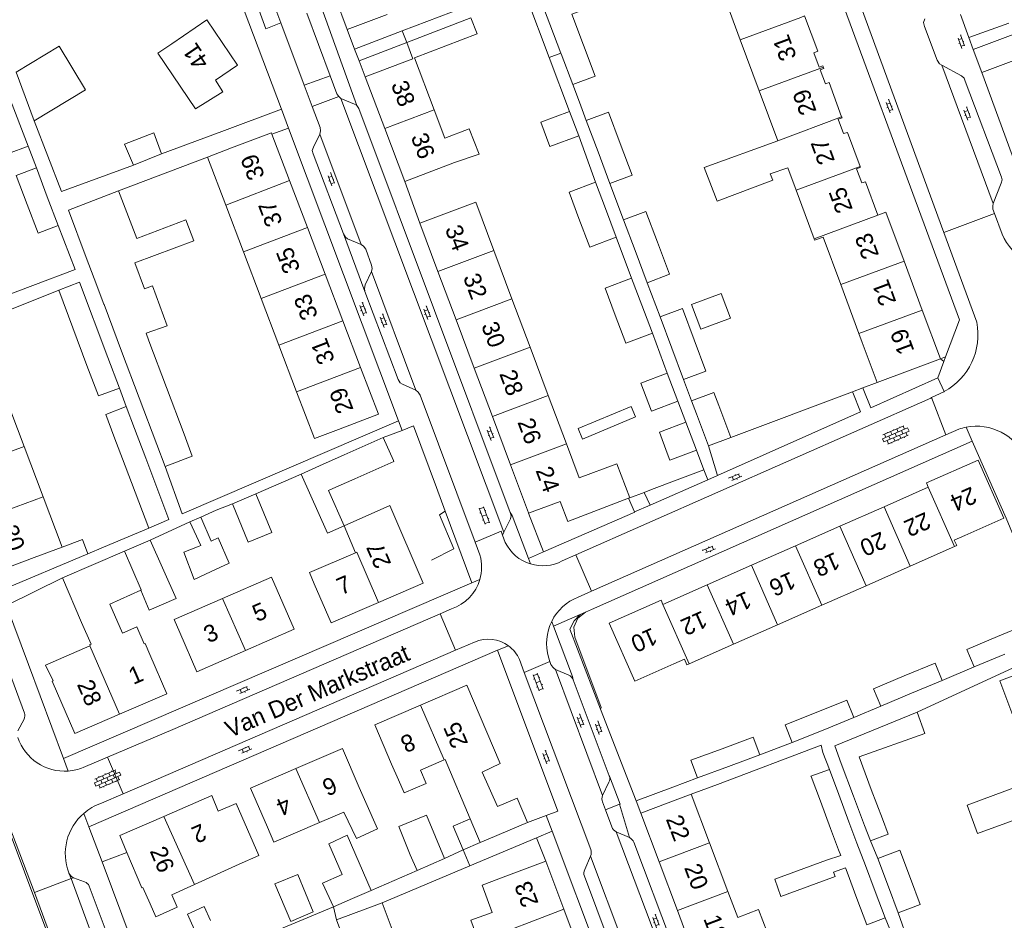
# Model space of a CAD drawing. Extents: x 99476 to 102828, y 406437 to 407931.
# Tile 68 of 162: x 100482 to 100598, y 406662 to 406767. Entities that reach past the tile are written whole.
import ezdxf

# ---------------------------------------------------------------- set-up
doc = ezdxf.new("R2010")
doc.units = 0
doc.header["$MEASUREMENT"] = 0
for name, color, linetype, lineweight in [('BG_bijgebouw', 253, 'Continuous', 0), ('BG_dakoverstek', 253, 'Continuous', 13), ('BG_dakoverstek bijgebouw', 253, 'Continuous', 0), ('BG_heg haag', 253, 'Continuous', 0), ('BG_hek', 253, 'Continuous', 0), ('BG_hoofdgebouw', 253, 'Continuous', 13), ('BG_huisnummer', 253, 'Continuous', 0), ('BG_kant verharding', 253, 'Continuous', 0), ('BG_open verharding', 253, 'Continuous', 0), ('BG_raster', 253, 'Continuous', 0), ('BG_schutting', 253, 'Continuous', 0), ('BG_straatnaam', 253, 'Continuous', 0), ('BG_tussenmuur', 253, 'Continuous', 0), ('BG_vlakafsluiter', 253, 'Continuous', 0)]:
    doc.layers.add(name, color=color, linetype=linetype, lineweight=lineweight)
doc.styles.add('Style-WORKING', font='WORKING.shx')

# ---------------------------------------------------------------- blocks, each defined once
blk = doc.blocks.new('S02OV6')
at = {"layer": 'BG_open verharding', "linetype": 'Continuous', "lineweight": 0}
for p, q in [((0, 0.20784), (1.371449, 0.20784)), ((0.085505, 0.20784), (0.085505, 0.268177)), ((0.485, -0.192), (0.486, 0.207)), ((0.885505, 0.20784), (0.885505, 0.31106)), ((1.285, -0.193), (1.285, 0.207)), ((0.268333, -0.19216), (1.549656, -0.19216)), ((0.885505, -0.32925), (0.885505, -0.19216))]:
    blk.add_line(p, q, dxfattribs=at)
blk = doc.blocks.new('S02OV2')
at = {"layer": 'BG_open verharding', "linetype": 'Continuous', "lineweight": 0}
for p, q in [((0.052866, 0.482148), (0.183301, 0.482148)), ((0.183301, -1.01785), (0.183301, 0.982147)), ((0.183301, 0.895191), (0.705039, 0.895191)), ((0.705039, -1.01785), (0.705039, 0.982147)), ((0.705039, 0.43867), (0.835473, 0.43867)), ((0.052866, -0.517416), (0.183301, -0.517416)), ((0.183301, -0.017851), (0.705039, -0.017851)), ((0.183301, -0.930894), (0.705039, -0.930894)), ((0.705039, -0.473938), (0.835473, -0.473938))]:
    blk.add_line(p, q, dxfattribs=at)
blk = doc.blocks.new('S02OV4')
at = {"layer": 'BG_open verharding', "linetype": 'Continuous', "lineweight": 0}
for p, q in [((0, -0.200092), (0, 0.200092)), ((0, 0.2), (3.201, 0.2)), ((0.214, 0.6), (2.9, 0.6)), ((0.4, 0.199), (0.4, 0.6)), ((0.8, 0.6), (0.8, 0.7)), ((0.8, -0.2), (0.8, 0.2)), ((1.2, 0.2), (1.2, 0.6)), ((1.6, 0.6), (1.6, 0.7)), ((1.6, -0.2), (1.6, 0.2)), ((2, 0.199), (2, 0.6)), ((2.4, 0.6), (2.4, 0.7)), ((2.4, -0.2), (2.4, 0.2)), ((2.8, 0.2), (2.8, 0.6)), ((3.2, -0.199908), (3.2, 0.200092)), ((0, -0.2), (3.2, -0.199)), ((0.31, -0.6), (2.9, -0.6)), ((0.4, -0.6), (0.399, -0.2)), ((0.8, -0.7), (0.8, -0.6)), ((1.2, -0.6), (1.2, -0.2)), ((1.6, -0.7), (1.6, -0.6)), ((2, -0.6), (1.999, -0.2)), ((2.4, -0.7), (2.4, -0.6)), ((2.8, -0.6), (2.8, -0.2))]:
    blk.add_line(p, q, dxfattribs=at)

msp = doc.modelspace()

# ---------------------------------------------------------------- linework, layer by layer
at = {"layer": 'BG_bijgebouw', "linetype": 'Continuous', "lineweight": 0}
for p, q in [((100592.64, 406767.8), (100593.631, 406765.09)), ((100593.631, 406765.09), (100598.321, 406766.8)), ((100598.8, 406765.45), (100594.131, 406763.69)), ((100594.131, 406763.69), (100595.14, 406761.01)), ((100545.785, 406763.274), (100545.808, 406763.213)), ((100545.808, 406763.213), (100547.167, 406759.597)), ((100595.14, 406761.01), (100599.811, 406762.77)), ((100483.318, 406752.355), (100481.05, 406758.287)), ((100546.796, 406756.431), (100547.874, 406753.587)), ((100548.759, 406755.36), (100550.135, 406751.698)), ((100552.752, 406752.687), (100551.378, 406756.344)), ((100481.004, 406751.488), (100483.318, 406752.355)), ((100498.965, 406751.451), (100495.659, 406750.137)), ((100550.135, 406751.698), (100551.525, 406748)), ((100485.567, 406746.428), (100484.284, 406749.808)), ((100551.01, 406745.058), (100549.846, 406748.157)), ((100486.849, 406743.048), (100485.567, 406746.428)), ((100493.931, 406747.115), (100496.059, 406741.535)), ((100552.275, 406741.692), (100551.01, 406745.058)), ((100554.487, 406740.12), (100553.128, 406743.736)), ((100491.065, 406736.855), (100490.142, 406739.305)), ((100555.901, 406736.357), (100554.487, 406740.12)), ((100555.269, 406733.724), (100554.079, 406736.892)), ((100490.219, 406726.661), (100486.93, 406735.466)), ((100492.2, 406733.844), (100492.217, 406733.8)), ((100492.217, 406733.8), (100494.281, 406728.324)), ((100556.505, 406730.436), (100555.269, 406733.724)), ((100558.785, 406728.684), (100557.406, 406732.354)), ((100497.48, 406729.53), (100497.143, 406730.423)), ((100499.544, 406724.054), (100497.48, 406729.53)), ((100492.675, 406727.583), (100494.017, 406724.007)), ((100494.281, 406728.324), (100496.345, 406722.848)), ((100560.175, 406724.985), (100558.785, 406728.684)), ((100559.498, 406722.473), (100558.263, 406725.757)), ((100501.609, 406718.577), (100499.544, 406724.054)), ((100496.345, 406722.848), (100498.41, 406717.371)), ((100565.705, 406718.221), (100564.301, 406721.965)), ((100561.68, 406720.982), (100563.086, 406717.242)), ((100561.664, 406716.71), (100560.429, 406719.994)), ((100493.386, 406718.359), (100494.707, 406714.865)), ((100497.109, 406715.766), (100495.795, 406719.27)), ((100498.41, 406717.371), (100499.372, 406714.818)), ((100520.381, 406716.17), (100524.951, 406718.21)), ((100524.951, 406718.21), (100526.152, 406715.511)), ((100563.086, 406717.242), (100565.705, 406718.221)), ((100517.48, 406714.875), (100520.381, 406716.17)), ((100558.559, 406715.549), (100561.664, 406716.71)), ((100494.707, 406714.865), (100497.465, 406707.569)), ((100515.326, 406713.914), (100517.48, 406714.875)), ((100518.697, 406712.05), (100521.631, 406713.36)), ((100507.27, 406710.406), (100510.006, 406711.614)), ((100503.563, 406708.88), (100502.293, 406708.303)), ((100494.624, 406704.863), (100497.634, 406706.149)), ((100597.844, 406692.815), (100594.246, 406691.298)), ((100590.505, 406689.721), (100586.907, 406688.205)), ((100586.907, 406688.205), (100583.309, 406686.688)), ((100580.149, 406685.355), (100576.53, 406683.9)), ((100576.53, 406683.9), (100572.911, 406682.445)), ((100564.68, 406681.712), (100561.018, 406680.358)), ((100565.445, 406679.639), (100569.107, 406680.993)), ((100580.737, 406680.755), (100582.181, 406676.91)), ((100561.784, 406678.286), (100565.445, 406679.639)), ((100577.266, 406679.258), (100578.356, 406676.356)), ((100580.102, 406676.13), (100578.658, 406679.974)), ((100575.113, 406678.449), (100575.099, 406678.487)), ((100576.203, 406675.548), (100575.113, 406678.449)), ((100582.181, 406676.91), (100583.473, 406673.469)), ((100578.356, 406676.356), (100579.562, 406673.145)), ((100581.394, 406672.688), (100580.102, 406676.13)), ((100577.409, 406672.336), (100576.203, 406675.548)), ((100528.101, 406669.27), (100526.784, 406672.599)), ((100536.308, 406670.702), (100534.312, 406669.856)), ((100532.155, 406668.832), (100528.919, 406667.44)), ((100584.185, 406665.527), (100582.942, 406668.823)), ((100581.496, 406667.997), (100582.641, 406664.949)), ((100580.488, 406664.14), (100579.329, 406667.226)), ((100585.339, 406662.468), (100584.185, 406665.527)), ((100521.357, 406664.135), (100519.138, 406663.181)), ((100523.551, 406665.078), (100521.357, 406664.135)), ((100582.641, 406664.949), (100583.793, 406661.883)), ((100519.475, 406661.625), (100524.826, 406663.637)), ((100522.407, 406653.909), (100519.475, 406661.625))]:
    msp.add_line(p, q, dxfattribs=at)
at = {"layer": 'BG_bijgebouw', "linetype": 'Continuous', "lineweight": 0, "flags": 128}
for points in [[(100548.748, 406773.109), (100542.904, 406770.94), (100545.785, 406763.274)], [(100548.428, 406764.225), (100547.078, 406767.862), (100550.257, 406769.042), (100548.748, 406773.109)], [(100547.167, 406759.597), (100549.785, 406760.569), (100548.428, 406764.225)], [(100547.874, 406753.587), (100544.494, 406752.312), (100543.416, 406755.17), (100546.796, 406756.431)], [(100495.659, 406750.137), (100494.616, 406752.597), (100498.077, 406753.916), (100498.965, 406751.451)], [(100551.525, 406748), (100554.144, 406748.984), (100552.752, 406752.687)], [(100484.284, 406749.808), (100481.928, 406748.914), (100483.21, 406745.534)], [(100549.846, 406748.157), (100546.74, 406746.99), (100547.904, 406743.891)], [(100490.142, 406739.305), (100488.044, 406744.872), (100493.931, 406747.115)], [(100483.21, 406745.534), (100484.493, 406742.154), (100486.849, 406743.048)], [(100547.904, 406743.891), (100549.169, 406740.525), (100552.275, 406741.692)], [(100553.128, 406743.736), (100555.747, 406744.72), (100557.106, 406741.104)], [(100557.106, 406741.104), (100558.52, 406737.341), (100555.901, 406736.357)], [(100554.079, 406736.892), (100550.973, 406735.725), (100552.163, 406732.557)], [(100486.93, 406735.466), (100489.36, 406736.419), (100492.675, 406727.583)], [(100557.406, 406732.354), (100560.024, 406733.338), (100561.403, 406729.668)], [(100552.163, 406732.557), (100553.399, 406729.269), (100556.505, 406730.436)], [(100561.403, 406729.668), (100562.793, 406725.969), (100560.175, 406724.985)], [(100494.017, 406724.007), (100491.555, 406723.083), (100490.219, 406726.661)], [(100558.263, 406725.757), (100555.157, 406724.589), (100556.392, 406721.305), (100559.498, 406722.473)], [(100560.429, 406719.994), (100557.327, 406718.829), (100558.245, 406716.385)], [(100499.372, 406714.818), (100502.571, 406716.024), (100501.609, 406718.577)], [(100497.465, 406707.569), (100499.806, 406708.578), (100497.109, 406715.766)], [(100526.152, 406715.511), (100526.201, 406715.4), (100521.631, 406713.36)], [(100520.357, 406707.836), (100518.423, 406706.974), (100515.326, 406713.914)], [(100510.006, 406711.614), (100511.892, 406707.049), (100509.12, 406705.91), (100507.27, 406710.406)], [(100520.392, 406707.852), (100518.549, 406711.984), (100518.697, 406712.05)], [(100502.293, 406708.303), (100503.561, 406705.539), (100503.38, 406705.466)], [(100497.634, 406706.149), (100500.686, 406699.339), (100497.517, 406697.954), (100496.54, 406700.312)], [(100504.718, 406702.448), (100506.889, 406703.456), (100505.607, 406706.445)], [(100503.38, 406705.466), (100501.586, 406704.74), (100502.806, 406701.561), (100504.718, 406702.448)], [(100596.985, 406694.851), (100600.583, 406696.368), (100601.442, 406694.332)], [(100594.246, 406691.298), (100593.387, 406693.334), (100596.985, 406694.851)], [(100586.049, 406690.24), (100589.647, 406691.757), (100590.505, 406689.721)], [(100583.309, 406686.688), (100582.451, 406688.724), (100586.049, 406690.24)], [(100575.707, 406685.948), (100579.326, 406687.403), (100580.149, 406685.355)], [(100572.911, 406682.445), (100572.088, 406684.493), (100575.707, 406685.948)], [(100578.658, 406679.974), (100577.908, 406682.028), (100587.57, 406685.979)], [(100587.57, 406685.979), (100588.442, 406683.495), (100580.737, 406680.755)], [(100569.107, 406680.993), (100568.341, 406683.065), (100564.68, 406681.712)], [(100526.784, 406672.599), (100530.012, 406673.934), (100532.155, 406668.832)], [(100534.312, 406669.856), (100533.141, 406672.618), (100535.166, 406673.477)], [(100520.156, 406666.954), (100518.566, 406670.546), (100520.715, 406671.585), (100523.551, 406665.078)], [(100582.942, 406668.823), (100585.527, 406669.794), (100586.764, 406666.5)], [(100576.943, 406668.621), (100570.853, 406666.408), (100571.573, 406664.388), (100577.637, 406666.607)], [(100512.228, 406665.867), (100514.927, 406666.978), (100516.758, 406662.563), (100514.105, 406661.428), (100512.228, 406665.867)], [(100519.138, 406663.181), (100517.849, 406665.928), (100520.156, 406666.954)], [(100586.764, 406666.5), (100587.915, 406663.435), (100585.339, 406662.468)], [(100583.793, 406661.883), (100581.64, 406661.074), (100580.488, 406664.14)], [(100497.712, 406654.06), (100496.5, 406656.85), (100501.746, 406659.129), (100503.141, 406659.754), (100501.991, 406662.319), (100503.971, 406663.208), (100504.716, 406661.548)], [(100524.826, 406663.637), (100526.831, 406658.304), (100524.622, 406657.474), (100525.524, 406655.076)]]:
    msp.add_lwpolyline(points, dxfattribs=at)
at = {"layer": 'BG_dakoverstek', "linetype": 'Continuous', "lineweight": 13}
for p, q in [((100489.592, 406696.526), (100487.357, 406701.759)), ((100508.07, 406668.181), (100502.815, 406665.783))]:
    msp.add_line(p, q, dxfattribs=at)
at = {"layer": 'BG_dakoverstek', "linetype": 'Continuous', "lineweight": 13, "flags": 128}
for points in [[(100572.381, 406749.842), (100570.334, 406749.103), (100570.623, 406748.368), (100564.093, 406745.916), (100562.601, 406749.859), (100571.212, 406752.995)], [(100502.815, 406665.783), (100500.18, 406664.581), (100500.797, 406663.127)]]:
    msp.add_lwpolyline(points, dxfattribs=at)
at = {"layer": 'BG_dakoverstek bijgebouw', "linetype": 'Continuous', "lineweight": 0}
for p, q in [((100484.035, 406755.319), (100481.909, 406761.058)), ((100548.759, 406755.36), (100551.378, 406756.344)), ((100492.2, 406733.844), (100491.065, 406736.855)), ((100495.795, 406719.27), (100494.833, 406721.832)), ((100561.68, 406720.982), (100561.107, 406722.506)), ((100558.245, 406716.385), (100558.559, 406715.549)), ((100561.784, 406678.286), (100561.018, 406680.358)), ((100575.099, 406678.487), (100577.266, 406679.258)), ((100577.409, 406672.336), (100578.345, 406669.843)), ((100579.562, 406673.145), (100580.498, 406670.652)), ((100582.102, 406670.92), (100581.394, 406672.688)), ((100580.498, 406670.652), (100581.496, 406667.997)), ((100528.101, 406669.27), (100528.919, 406667.44)), ((100577.934, 406666.715), (100577.637, 406666.607))]:
    msp.add_line(p, q, dxfattribs=at)
at = {"layer": 'BG_dakoverstek bijgebouw', "linetype": 'Continuous', "lineweight": 0, "flags": 128}
for points in [[(100484.035, 406755.319), (100490.062, 406758.966), (100486.951, 406764.108), (100481.909, 406761.058)], [(100496.059, 406741.535), (100501.805, 406743.726), (100502.729, 406741.273), (100495.819, 406738.668), (100496.961, 406735.639)], [(100496.961, 406735.639), (100497.883, 406735.98), (100499.61, 406731.311), (100497.143, 406730.423)], [(100561.103, 406733.797), (100562.19, 406730.889), (100565.68, 406732.196), (100564.594, 406735.104), (100561.103, 406733.797)], [(100561.107, 406722.506), (100563.729, 406723.489), (100564.301, 406721.965)], [(100493.386, 406718.359), (100492.418, 406720.919), (100494.833, 406721.832)], [(100554.549, 406720.61), (100548.308, 406718.02), (100547.795, 406719.256), (100554.036, 406721.846), (100554.549, 406720.61)], [(100503.563, 406708.88), (100504.761, 406706.051), (100505.607, 406706.445)], [(100582.102, 406670.92), (100584.143, 406671.686), (100583.473, 406673.469)], [(100578.345, 406669.843), (100578.591, 406669.189), (100576.943, 406668.621)], [(100579.329, 406667.226), (100579.144, 406667.741), (100577.749, 406667.238), (100577.934, 406666.715)]]:
    msp.add_lwpolyline(points, dxfattribs=at)
at = {"layer": 'BG_heg haag', "linetype": 'Continuous', "lineweight": 0}
for p, q in [((100544.403, 406762.752), (100541.746, 406769.899)), ((100544.403, 406762.752), (100546.796, 406756.431)), ((100547.874, 406753.587), (100549.846, 406748.157)), ((100581.178, 406724.01), (100582.861, 406724.64)), ((100565.705, 406718.221), (100579.974, 406723.56)), ((100579.974, 406723.56), (100581.178, 406724.01)), ((100533.219, 406705.131), (100530.595, 406703.828)), ((100480.792, 406698.499), (100483.374, 406691.571)), ((100548.661, 406697.73), (100549.373, 406698.044)), ((100587.57, 406685.979), (100603.76, 406693.52)), ((100554.595, 406675.6), (100550.44, 406686.359)), ((100535.115, 406667.962), (100542.939, 406671.251)), ((100542.939, 406671.251), (100544.773, 406672.022)), ((100524.826, 406663.637), (100535.115, 406667.962))]:
    msp.add_line(p, q, dxfattribs=at)
at = {"layer": 'BG_heg haag', "linetype": 'Continuous', "lineweight": 0, "flags": 128}
for points in [[(100478.858, 406734.134), (100488.825, 406737.897), (100486.849, 406743.048)], [(100526.744, 406720.155), (100501.384, 406709.233), (100499.372, 406714.818)], [(100550.44, 406686.359), (100550.515, 406686.535), (100547.433, 406694.797), (100547.312, 406695.943), (100547.76, 406697.005), (100548.661, 406697.73)], [(100564.131, 406677.528), (100576.295, 406682.132), (100576.502, 406681.27)]]:
    msp.add_lwpolyline(points, dxfattribs=at)
at = {"layer": 'BG_hek', "linetype": 'Continuous', "lineweight": 0}
for p, q in [((100493.931, 406747.115), (100504.349, 406751.085)), ((100505.35, 406709.692), (100503.563, 406708.88)), ((100576.502, 406681.27), (100577.266, 406679.258))]:
    msp.add_line(p, q, dxfattribs=at)
at = {"layer": 'BG_hek', "linetype": 'Continuous', "lineweight": 0, "flags": 128}
msp.add_lwpolyline([(100532.227, 406709.547), (100531.561, 406709.145), (100533.219, 406705.131)], dxfattribs=at)
at = {"layer": 'BG_hoofdgebouw', "linetype": 'Continuous', "lineweight": 13}
for p, q in [((100518.493, 406772.022), (100520.731, 406766.05)), ((100566.821, 406764.841), (100564.784, 406770.335)), ((100520.731, 406766.05), (100525.411, 406767.81)), ((100535.237, 406767.409), (100527.713, 406764.52)), ((100535.954, 406765.542), (100535.237, 406767.409)), ((100535.954, 406765.542), (100528.609, 406762.723)), ((100569.043, 406758.845), (100566.821, 406764.841)), ((100522.821, 406760.5), (100527.5, 406762.27)), ((100528.609, 406762.723), (100530.927, 406756.608)), ((100525.124, 406754.422), (100522.821, 406760.5)), ((100571.212, 406752.995), (100569.043, 406758.845)), ((100530.927, 406756.608), (100532.181, 406753.298)), ((100527.471, 406748.23), (100525.124, 406754.422)), ((100511.911, 406753.755), (100513.967, 406748.342)), ((100507.171, 406752.16), (100504.349, 406751.085)), ((100504.349, 406751.085), (100506.486, 406745.457)), ((100533.293, 406750.432), (100527.471, 406748.23)), ((100573.356, 406747.211), (100572.381, 406749.842)), ((100513.967, 406748.342), (100516.068, 406742.813)), ((100575.471, 406741.507), (100573.356, 406747.211)), ((100506.486, 406745.457), (100508.571, 406739.965)), ((100533.921, 406745.11), (100529.241, 406743.35)), ((100516.068, 406742.813), (100518.146, 406737.342)), ((100529.241, 406743.35), (100531.368, 406737.681)), ((100508.571, 406739.965), (100510.648, 406734.494)), ((100540.048, 406734.472), (100537.921, 406740.14)), ((100588.155, 406733.146), (100586.028, 406738.883)), ((100518.146, 406737.342), (100520.225, 406731.871)), ((100531.368, 406737.681), (100533.494, 406732.013)), ((100580.717, 406730.389), (100578.59, 406736.126)), ((100510.648, 406734.494), (100512.726, 406729.023)), ((100542.176, 406728.804), (100540.048, 406734.472)), ((100590.281, 406727.41), (100588.155, 406733.146)), ((100520.225, 406731.871), (100522.303, 406726.4)), ((100533.494, 406732.013), (100535.621, 406726.345)), ((100581.11, 406729.33), (100580.717, 406730.389)), ((100512.726, 406729.023), (100514.803, 406723.551)), ((100544.303, 406723.136), (100542.176, 406728.804)), ((100581.11, 406729.33), (100582.861, 406724.64)), ((100582.861, 406724.64), (100590.281, 406727.41)), ((100535.621, 406726.345), (100537.748, 406720.676)), ((100482.857, 406717.16), (100480.633, 406723.065)), ((100546.43, 406717.468), (100544.303, 406723.136)), ((100537.748, 406720.676), (100539.874, 406715.008)), ((100547.934, 406713.46), (100546.43, 406717.468)), ((100485.082, 406711.254), (100482.857, 406717.16)), ((100539.874, 406715.008), (100541.986, 406709.381)), ((100547.934, 406713.46), (100552.331, 406715.127)), ((100553.851, 406711.12), (100552.331, 406715.127)), ((100588.851, 406712.38), (100583.667, 406710.088)), ((100487.308, 406705.345), (100485.082, 406711.254)), ((100553.729, 406711.074), (100553.851, 406711.12)), ((100525.709, 406710.225), (100520.392, 406707.852)), ((100541.986, 406709.381), (100542.001, 406709.34)), ((100583.667, 406710.088), (100578.484, 406707.797)), ((100521.716, 406704.684), (100520.357, 406707.836)), ((100578.484, 406707.797), (100573.3, 406705.505)), ((100484.03, 406704.12), (100487.308, 406705.345)), ((100487.357, 406701.759), (100494.624, 406704.863)), ((100573.3, 406705.505), (100568.117, 406703.213)), ((100591.934, 406705.406), (100586.75, 406703.116)), ((100479.35, 406702.37), (100484.03, 406704.12)), ((100568.117, 406703.213), (100562.933, 406700.921)), ((100586.75, 406703.116), (100581.565, 406700.826)), ((100496.54, 406700.312), (100492.912, 406698.659)), ((100562.933, 406700.921), (100557.75, 406698.63)), ((100581.565, 406700.826), (100576.381, 406698.536)), ((100576.381, 406698.536), (100571.197, 406696.246)), ((100571.197, 406696.246), (100566.013, 406693.955)), ((100489.94, 406693.49), (100490.568, 406693.762)), ((100497.034, 406694.051), (100497.6, 406692.74)), ((100566.013, 406693.955), (100560.829, 406691.665)), ((100529.33, 406679.197), (100532.106, 406680.398)), ((100532.106, 406680.398), (100532.211, 406680.443)), ((100535.166, 406673.477), (100532.211, 406680.443)), ((100525.941, 406679.9), (100526.729, 406678.073)), ((100522.912, 406675.391), (100522.151, 406677.16)), ((100559.821, 406675.9), (100555.14, 406674.14)), ((100559.821, 406675.9), (100561.074, 406676.371)), ((100561.074, 406676.371), (100563.224, 406670.673)), ((100517.473, 406673.045), (100520.351, 406674.286)), ((100555.14, 406674.14), (100557.29, 406668.436)), ((100537.271, 406671.11), (100541.871, 406673.06)), ((100537.271, 406671.11), (100536.308, 406670.702)), ((100563.224, 406670.673), (100565.376, 406664.971)), ((100544.011, 406668.52), (100539.331, 406666.76)), ((100546.12, 406662.904), (100544.011, 406668.52)), ((100557.29, 406668.436), (100559.44, 406662.733)), ((100565.376, 406664.971), (100566.53, 406661.913)), ((100548.171, 406657.44), (100546.12, 406662.904)), ((100559.44, 406662.733), (100561.59, 406657.03))]:
    msp.add_line(p, q, dxfattribs=at)
at = {"layer": 'BG_hoofdgebouw', "linetype": 'Continuous', "lineweight": 13, "flags": 128}
for points in [[(100500.151, 406764.37), (100504.291, 406767.17), (100507.881, 406761.88), (100505.301, 406760.12), (100506.161, 406758.72), (100502.94, 406756.74)], [(100576.56, 406761.641), (100576.5, 406761.79), (100576.051, 406761.64), (100575.44, 406763.31), (100575.89, 406763.5), (100574.36, 406767.64), (100573.911, 406767.47)], [(100527.713, 406764.52), (100528.44, 406762.626), (100527.5, 406762.27)], [(100502.94, 406756.74), (100498.514, 406763.26), (100500.151, 406764.37)], [(100578.696, 406755.82), (100577.231, 406759.84), (100576.791, 406759.67), (100576.181, 406761.31), (100576.621, 406761.49), (100576.56, 406761.641)], [(100580.854, 406749.976), (100579.371, 406753.98), (100578.931, 406753.85), (100578.311, 406755.52), (100578.751, 406755.67), (100578.696, 406755.82)], [(100533.293, 406750.432), (100536.212, 406751.434), (100535.048, 406754.4), (100532.181, 406753.298)], [(100507.171, 406752.16), (100511.841, 406753.94), (100511.911, 406753.755)], [(100582.951, 406744.28), (100581.511, 406748.18), (100581.061, 406748.05), (100580.461, 406749.72), (100580.89, 406749.88), (100580.854, 406749.976)], [(100537.921, 406740.14), (100535.792, 406745.814), (100533.921, 406745.11)], [(100586.028, 406738.883), (100583.901, 406744.62), (100582.951, 406744.28)], [(100578.59, 406736.126), (100576.525, 406741.696), (100575.537, 406741.329), (100575.471, 406741.507)], [(100522.303, 406726.4), (100524.381, 406720.93), (100519.701, 406719.16)], [(100514.803, 406723.551), (100516.876, 406718.092), (100519.701, 406719.16)], [(100593.131, 406706.72), (100597.701, 406708.75), (100594.691, 406715.55), (100588.631, 406712.88), (100588.851, 406712.38)], [(100542.001, 406709.34), (100545.711, 406710.69), (100546.591, 406708.36), (100553.729, 406711.074)], [(100524.385, 406698.845), (100529.64, 406701.11), (100525.709, 406710.225)], [(100593.131, 406706.72), (100591.899, 406706.176), (100592.189, 406705.519), (100591.934, 406705.406)], [(100521.716, 406704.684), (100516.308, 406702.354), (100516.871, 406701.05)], [(100512.53, 406700.29), (100511.855, 406701.841), (100506.097, 406699.337)], [(100516.871, 406701.05), (100518.851, 406696.46), (100524.385, 406698.845)], [(100512.53, 406700.29), (100514.53, 406695.71), (100508.808, 406693.222)], [(100506.097, 406699.337), (100500.425, 406696.871), (100501.101, 406695.32)], [(100557.75, 406698.63), (100557.541, 406699.14), (100551.441, 406696.45), (100554.47, 406689.63), (100559.041, 406691.66)], [(100492.912, 406698.659), (100494.375, 406695.268), (100496.074, 406696), (100496.933, 406694.007), (100497.034, 406694.051)], [(100490.568, 406693.762), (100490.607, 406693.779), (100490.547, 406693.917), (100490.694, 406693.981), (100489.592, 406696.526)], [(100508.808, 406693.222), (100503.101, 406690.74), (100501.101, 406695.32)], [(100494.04, 406685.763), (100488.81, 406683.51), (100486.15, 406689.64), (100486.25, 406689.68), (100485.35, 406691.5), (100489.94, 406693.49)], [(100497.6, 406692.74), (100499.58, 406688.15), (100494.04, 406685.763)], [(100560.829, 406691.665), (100560.561, 406691.547), (100560.271, 406692.204), (100559.041, 406691.66)], [(100598.893, 406683.186), (100598.783, 406683.481), (100599.457, 406683.732), (100597.238, 406689.674), (100599.53, 406690.53)], [(100541.871, 406673.06), (100540.67, 406675.9), (100538.351, 406674.93), (100536.551, 406678.94), (100538.651, 406679.97), (100534.75, 406689.16), (100529.325, 406686.814)], [(100529.325, 406686.814), (100523.951, 406684.49), (100525.941, 406679.9)], [(100522.151, 406677.16), (100520.171, 406681.75), (100514.701, 406679.391)], [(100514.701, 406679.391), (100509.391, 406677.1), (100511.371, 406672.51)], [(100529.33, 406679.197), (100530.005, 406677.642), (100527.408, 406676.517), (100526.729, 406678.073)], [(100600.887, 406677.849), (100593.417, 406675.081), (100594.63, 406671.758), (100602.137, 406674.501)], [(100509.711, 406670.7), (100507.711, 406675.29), (100505.601, 406674.37), (100504.841, 406676.21), (100499.228, 406673.771)], [(100522.912, 406675.391), (100524.271, 406672.306), (100521.811, 406671.164), (100520.351, 406674.286)], [(100499.228, 406673.771), (100494.07, 406671.53), (100494.911, 406669.543)], [(100511.371, 406672.51), (100512.132, 406670.741), (100517.473, 406673.045)], [(100508.07, 406668.181), (100510.371, 406669.184), (100509.711, 406670.7)], [(100494.911, 406669.543), (100496.67, 406665.39), (100496.77, 406665.43), (100497.63, 406663.5)], [(100536.176, 406659.062), (100535.235, 406661.592), (100537.728, 406662.52), (100536.541, 406665.712), (100539.331, 406666.76)], [(100500.797, 406663.127), (100498.294, 406662.012), (100497.63, 406663.5)], [(100569.974, 406660.19), (100568.952, 406662.854), (100566.53, 406661.913)]]:
    msp.add_lwpolyline(points, dxfattribs=at)
at = {"layer": 'BG_kant verharding', "linetype": 'Continuous', "lineweight": 0}
for p, q in [((100513.015, 406756.698), (100500.704, 406789.467)), ((100577.651, 406777.717), (100590.687, 406742.239)), ((100518.739, 406760.61), (100515.982, 406767.975)), ((100512.943, 406766.811), (100515.691, 406759.501)), ((100522.116, 406762.372), (100527.713, 406764.52)), ((100522.116, 406762.372), (100522.821, 406760.5)), ((100590.448, 406761.87), (100596.479, 406745.657)), ((100515.691, 406759.501), (100516.62, 406757.028)), ((100539.085, 406707.121), (100519.997, 406757.962)), ((100506.027, 406754.088), (100513.015, 406756.698)), ((100513.85, 406754.474), (100511.911, 406753.755)), ((100526.744, 406720.155), (100513.85, 406754.474)), ((100517.508, 406753.772), (100522.375, 406740.833)), ((100529.241, 406743.35), (100527.471, 406748.23)), ((100597.508, 406742.057), (100596.629, 406744.462)), ((100520.297, 406742.084), (100522.792, 406735.328)), ((100590.687, 406742.239), (100594.552, 406731.72)), ((100523.587, 406737.677), (100528.788, 406723.746)), ((100590.686, 406727.1), (100590.889, 406727.646)), ((100589.986, 406725.216), (100590.686, 406727.1)), ((100494.833, 406721.832), (100494.017, 406724.007)), ((100580.001, 406723.49), (100579.974, 406723.56)), ((100581.217, 406723.912), (100581.178, 406724.01)), ((100589.25, 406722.88), (100590.68, 406723.556)), ((100590.721, 406723.578), (100590.68, 406723.556)), ((100469.46, 406721.945), (100482.892, 406685.895)), ((100531.184, 406712.359), (100528.51, 406719.568)), ((100590.919, 406718.506), (100549.371, 406700.178)), ((100592.439, 406719.177), (100590.919, 406718.506)), ((100594.016, 406717.755), (100549.373, 406698.044)), ((100564.149, 406713.763), (100563.086, 406717.242)), ((100561.664, 406716.71), (100562.533, 406714.425)), ((100562.533, 406714.425), (100562.998, 406713.236)), ((100556.234, 406710.272), (100555.55, 406711.766)), ((100553.729, 406711.074), (100554.424, 406709.479)), ((100535.341, 406701.15), (100532.227, 406709.547)), ((100543.758, 406704.804), (100542.001, 406709.34)), ((100538.955, 406706.738), (100539.085, 406707.121)), ((100536.296, 406704.426), (100535.732, 406705.934)), ((100480.138, 406700.256), (100490.326, 406704.556)), ((100541.972, 406704.027), (100542.217, 406703.375)), ((100545.931, 406703.73), (100547.547, 406704.444)), ((100480.792, 406698.499), (100487.357, 406701.759)), ((100487.48, 406680.55), (100535.341, 406701.15)), ((100549.371, 406700.178), (100547.794, 406699.482)), ((100531.615, 406697.538), (100532.975, 406698.127)), ((100548.661, 406697.73), (100548.025, 406697.449)), ((100500.292, 406683.974), (100531.615, 406697.538)), ((100544.713, 406696.645), (100544.926, 406696.08)), ((100535.672, 406694.222), (100533.437, 406693.255)), ((100490.44, 406672.54), (100538.351, 406693.28)), ((100533.437, 406693.255), (100498.299, 406678.055)), ((100541.497, 406690.638), (100540.918, 406692.18)), ((100544.32, 406692.43), (100544.503, 406691.931)), ((100544.503, 406691.931), (100544.623, 406691.602)), ((100483.374, 406691.571), (100487.48, 406680.55)), ((100549.291, 406669.876), (100541.497, 406690.638)), ((100545.162, 406691.011), (100550.677, 406676.219)), ((100545.162, 406691.011), (100546.699, 406690.349)), ((100547.218, 406689.77), (100551.44, 406678.539)), ((100482.857, 406685.183), (100482.115, 406683.806)), ((100500.292, 406683.974), (100492.63, 406680.713)), ((100492.63, 406680.713), (100489.79, 406679.504)), ((100498.299, 406678.055), (100494.464, 406676.41)), ((100551.44, 406678.539), (100551.466, 406678.473)), ((100551.405, 406677.767), (100550.677, 406676.219)), ((100494.464, 406676.41), (100491.915, 406675.317)), ((100550.667, 406675.463), (100551.017, 406674.525)), ((100552.667, 406675.2), (100551.017, 406674.525)), ((100551.017, 406674.525), (100551.759, 406672.535)), ((100544.076, 406673.876), (100541.871, 406673.06)), ((100491.987, 406668.44), (100490.44, 406672.54)), ((100552.283, 406671.966), (100563.413, 406642.41)), ((100552.283, 406671.966), (100553.821, 406671.308)), ((100554.35, 406670.738), (100564.143, 406644.721)), ((100582.942, 406668.823), (100582.102, 406670.92)), ((100548.584, 406667.556), (100549.255, 406669.118)), ((100556.6, 406649.582), (100549.255, 406669.118)), ((100488.095, 406667.15), (100488.108, 406667.116)), ((100488.347, 406666.473), (100488.108, 406667.116)), ((100503.198, 406626.468), (100488.347, 406666.473)), ((100488.623, 406666.578), (100489.931, 406666.118)), ((100554.532, 406650.842), (100548.543, 406666.766)), ((100500.63, 406620.596), (100484.049, 406664.84)), ((100586.922, 406657.974), (100585.339, 406662.468))]:
    msp.add_line(p, q, dxfattribs=at)
at = {"layer": 'BG_kant verharding', "linetype": 'Continuous', "lineweight": 0, "flags": 128}
for points in [[(100590.889, 406727.646), (100592.507, 406731.998), (100574.483, 406780.806)], [(100509.005, 406772.168), (100511.188, 406766.126), (100512.943, 406766.811)], [(100511.093, 406770.898), (100511.416, 406770.709), (100511.642, 406770.325), (100512.943, 406766.811)], [(100590.448, 406761.87), (100590.187, 406762.038), (100589.913, 406762.441), (100588.429, 406766.412), (100588.317, 406766.88), (100588.451, 406767.283)], [(100596.479, 406745.657), (100597.419, 406748.011), (100597.522, 406748.404), (100597.446, 406748.744), (100593.178, 406760.001), (100593.06, 406760.357), (100592.763, 406760.62), (100590.448, 406761.87)], [(100519.743, 406758.207), (100519.532, 406758.49), (100518.739, 406760.61)], [(100519.997, 406757.962), (100519.783, 406758.153), (100519.743, 406758.207)], [(100521.877, 406757.12), (100521.581, 406757.306), (100519.997, 406757.962)], [(100516.62, 406757.028), (100517.55, 406754.555), (100517.599, 406754.171), (100517.508, 406753.772)], [(100539.855, 406709.395), (100522.076, 406756.781), (100521.877, 406757.12)], [(100517.508, 406753.772), (100516.774, 406752.238), (100516.635, 406751.868), (100516.732, 406751.477), (100520.297, 406742.084)], [(100596.629, 406744.462), (100596.439, 406744.981), (100596.411, 406745.32), (100596.479, 406745.657)], [(100520.297, 406742.084), (100520.518, 406741.701), (100520.78, 406741.518), (100522.375, 406740.833)], [(100522.375, 406740.833), (100522.651, 406740.642), (100522.906, 406740.299), (100523.593, 406738.419), (100523.653, 406738.004), (100523.587, 406737.677)], [(100523.587, 406737.677), (100522.846, 406736.1), (100522.741, 406735.69), (100522.792, 406735.328)], [(100522.792, 406735.328), (100526.689, 406725.01), (100526.926, 406724.627), (100527.204, 406724.446), (100528.788, 406723.746)], [(100581.217, 406723.912), (100582.109, 406721.684), (100589.986, 406725.216)], [(100535.732, 406705.934), (100529.284, 406723.162), (100529.062, 406723.52), (100528.788, 406723.746)], [(100580.001, 406723.49), (100580.904, 406721.202), (100564.149, 406713.763)], [(100547.547, 406704.444), (100589.155, 406722.835), (100589.25, 406722.88)], [(100600.121, 406703.53), (100597.995, 406708.762), (100594.016, 406717.755)], [(100562.998, 406713.236), (100556.243, 406710.252), (100556.234, 406710.272)], [(100539.085, 406707.121), (100539.862, 406708.654), (100539.935, 406709.006), (100539.855, 406709.395)], [(100539.855, 406709.395), (100540.082, 406709.069), (100541.972, 406704.027)], [(100554.424, 406709.479), (100554.436, 406709.451), (100543.758, 406704.804)], [(100539.261, 406705.904), (100539.086, 406706.329), (100538.955, 406706.738)], [(100548.025, 406697.449), (100547.351, 406696.718), (100546.834, 406695.734), (100550.44, 406686.359)], [(100544.926, 406696.08), (100547.157, 406690.169), (100547.218, 406689.77)], [(100538.351, 406693.28), (100545.434, 406674.404), (100544.076, 406673.876)], [(100484.049, 406664.84), (100480.646, 406673.922), (100477.86, 406681.395)], [(100551.466, 406678.473), (100552.725, 406675.224), (100552.667, 406675.2)], [(100544.773, 406672.022), (100556.095, 406641.877), (100557.453, 406642.395), (100559.623, 406636.88), (100558.042, 406636.167)], [(100490.492, 406665.607), (100496.219, 406650.262), (100503.899, 406629.663)]]:
    msp.add_lwpolyline(points, dxfattribs=at)
at = {"layer": 'BG_kant verharding', "linetype": 'Continuous', "lineweight": 0, "extrusion": (0, 0, -1)}
for centre, radius, start, end in [((-100603.347048, 406744.528097), 6.34041, 256.808224, 337.061816), ((-100587.02914, 406730.287393), 7.658054, 169.218045, 241.178102), ((-100594.51152, 406713.27706), 6.253599, 78.679895, 156.46679), ((-100594.528915, 406713.219871), 6.313092, 70.667807, 78.626975), ((-100543.646784, 406708.038239), 4.877508, 287.045936, 334.051218), ((-100543.645708, 406708.033274), 4.872445, 242.02907, 287.050954), ((-100546.266201, 406689.438942), 1.007731, 115.4345, 160.821112), ((-100481.780421, 406685.592782), 1.15193, 164.789975, 200.838506), ((-100487.603507, 406684.880583), 5.803763, 265.855079, 341.520592), ((-100487.607088, 406684.870965), 5.793912, 247.866888, 265.883519), ((-100550.635014, 406678.189164), 0.878123, 161.141591, 208.734851), ((-100552.850506, 406669.876838), 1.729186, 124.141849, 150.131195), ((-100549.410503, 406667.117042), 0.935837, 337.968908, 27.972918), ((-100489.557383, 406665.144379), 1.042845, 110.993795, 153.66532)]:
    msp.add_arc(centre, radius, start, end, dxfattribs=at)
at = {"layer": 'BG_kant verharding', "linetype": 'Continuous', "lineweight": 0}
for centre, radius, start, end in [((100531.349294, 406703.008724), 5.145734, 343.613109, 15.98748), ((100531.348565, 406703.010072), 5.146813, 288.421691, 343.601003), ((100549.966201, 406694.031483), 5.867417, 111.728823, 153.549224), ((100549.963664, 406694.029615), 5.86598, 153.52185, 195.824613), ((100537.271358, 406690.570426), 3.986469, 53.331755, 113.653002), ((100537.270694, 406690.570907), 3.98648, 23.805778, 53.319974), ((100545.614581, 406691.965047), 1.055953, 200.109193, 244.621285), ((100551.502524, 406675.830014), 0.912579, 154.770257, 203.71407), ((100493.945197, 406669.368486), 6.286864, 120.092283, 130.766669), ((100493.960699, 406669.316496), 6.339632, 108.82533, 119.977908), ((100493.926679, 406669.400205), 6.250752, 130.82796, 201.099553), ((100552.752981, 406672.924591), 1.067604, 201.402721, 243.882082), ((100548.251406, 406669.545519), 1.090859, 336.926587, 17.635156), ((100489.016975, 406667.470624), 0.975701, 201.312537, 246.184911)]:
    msp.add_arc(centre, radius, start, end, dxfattribs=at)
at = {"layer": 'BG_raster', "linetype": 'Continuous', "lineweight": 0}
msp.add_line((100590.281, 406727.41), (100590.686, 406727.1), dxfattribs=at)
at = {"layer": 'BG_schutting', "linetype": 'Continuous', "lineweight": 0}
for p, q in [((100541.175, 406771.229), (100527.193, 406765.882)), ((100520.731, 406766.05), (100521.6, 406763.743)), ((100527.193, 406765.882), (100521.6, 406763.743)), ((100595.14, 406761.01), (100599.111, 406750.13)), ((100547.951, 406757.512), (100547.167, 406759.597)), ((100548.759, 406755.36), (100547.951, 406757.512)), ((100498.965, 406751.451), (100506.027, 406754.088)), ((100483.318, 406752.355), (100484.284, 406749.808)), ((100553.128, 406743.736), (100551.525, 406748)), ((100552.275, 406741.692), (100554.079, 406736.892)), ((100557.406, 406732.354), (100555.901, 406736.357)), ((100486.93, 406735.466), (100477.087, 406731.569)), ((100556.505, 406730.436), (100558.263, 406725.757)), ((100561.107, 406722.506), (100560.175, 406724.985)), ((100559.498, 406722.473), (100560.429, 406719.994)), ((100528.51, 406719.568), (100527.167, 406719.028)), ((100524.951, 406718.21), (100527.167, 406719.028)), ((100510.006, 406711.614), (100515.326, 406713.914)), ((100559.399, 406713.237), (100562.533, 406714.425)), ((100556.42, 406712.096), (100559.399, 406713.237)), ((100532.227, 406709.547), (100531.184, 406712.359)), ((100555.55, 406711.766), (100553.851, 406711.12)), ((100556.42, 406712.096), (100555.55, 406711.766)), ((100505.35, 406709.692), (100507.27, 406710.406)), ((100497.634, 406706.149), (100502.293, 406708.303)), ((100492.146, 406705.324), (100497.465, 406707.569)), ((100487.308, 406705.345), (100489.681, 406706.249)), ((100490.326, 406704.556), (100489.681, 406706.249)), ((100490.326, 406704.556), (100492.146, 406705.324)), ((100594.246, 406691.298), (100590.505, 406689.721)), ((100583.309, 406686.688), (100580.149, 406685.355)), ((100572.911, 406682.445), (100569.107, 406680.993)), ((100558.904, 406677.19), (100561.784, 406678.286)), ((100558.904, 406677.19), (100554.595, 406675.6)), ((100561.074, 406676.371), (100564.131, 406677.528)), ((100544.011, 406668.52), (100542.939, 406671.251)), ((100532.155, 406668.832), (100534.312, 406669.856)), ((100494.911, 406669.543), (100491.987, 406668.44)), ((100496.377, 406656.8), (100491.987, 406668.44)), ((100523.551, 406665.078), (100528.919, 406667.44)), ((100508.447, 406658.727), (100519.138, 406663.181)), ((100583.793, 406661.883), (100584.894, 406659.227))]:
    msp.add_line(p, q, dxfattribs=at)
at = {"layer": 'BG_schutting', "linetype": 'Continuous', "lineweight": 0, "flags": 128}
msp.add_lwpolyline([(100495.659, 406750.137), (100487.243, 406747.056), (100484.035, 406755.319)], dxfattribs=at)
at = {"layer": 'BG_tussenmuur', "linetype": 'Continuous', "lineweight": 0}
for p, q in [((100569.043, 406758.845), (100576.56, 406761.641)), ((100525.124, 406754.422), (100530.927, 406756.608)), ((100571.212, 406752.995), (100578.696, 406755.82)), ((100580.854, 406749.976), (100573.356, 406747.211)), ((100506.486, 406745.457), (100513.967, 406748.342)), ((100582.951, 406744.28), (100575.471, 406741.507)), ((100516.068, 406742.813), (100508.571, 406739.965)), ((100531.368, 406737.681), (100537.921, 406740.14)), ((100586.028, 406738.883), (100578.59, 406736.126)), ((100518.146, 406737.342), (100510.648, 406734.494)), ((100533.494, 406732.013), (100540.048, 406734.472)), ((100588.155, 406733.146), (100580.717, 406730.389)), ((100520.225, 406731.871), (100512.726, 406729.023)), ((100535.621, 406726.345), (100542.176, 406728.804)), ((100522.303, 406726.4), (100514.803, 406723.551)), ((100537.748, 406720.676), (100544.303, 406723.136)), ((100539.874, 406715.008), (100546.43, 406717.468)), ((100474.925, 406714.19), (100482.857, 406717.16)), ((100588.851, 406712.38), (100591.934, 406705.406)), ((100477.137, 406708.28), (100485.082, 406711.254)), ((100583.667, 406710.088), (100586.75, 406703.116)), ((100520.357, 406707.836), (100520.392, 406707.852)), ((100578.484, 406707.797), (100581.565, 406700.826)), ((100496.592, 406700.335), (100494.624, 406704.863)), ((100573.3, 406705.505), (100576.381, 406698.536)), ((100568.117, 406703.213), (100571.197, 406696.246)), ((100496.54, 406700.312), (100496.592, 406700.335)), ((100562.933, 406700.921), (100566.013, 406693.955)), ((100506.097, 406699.337), (100508.808, 406693.222)), ((100557.75, 406698.63), (100560.829, 406691.665)), ((100490.568, 406693.762), (100494.04, 406685.763)), ((100529.325, 406686.814), (100532.106, 406680.398)), ((100514.701, 406679.391), (100517.473, 406673.045)), ((100499.228, 406673.771), (100502.815, 406665.783)), ((100535.166, 406673.477), (100536.308, 406670.702)), ((100557.29, 406668.436), (100563.224, 406670.673)), ((100559.44, 406662.733), (100565.376, 406664.971)), ((100536.176, 406659.062), (100546.12, 406662.904))]:
    msp.add_line(p, q, dxfattribs=at)
at = {"layer": 'BG_tussenmuur', "linetype": 'Continuous', "lineweight": 0, "flags": 128}
for points in [[(100573.911, 406767.47), (100573.917, 406767.454), (100566.821, 406764.841)], [(100521.716, 406704.684), (100521.846, 406704.74), (100524.385, 406698.845)]]:
    msp.add_lwpolyline(points, dxfattribs=at)
at = {"layer": 'BG_vlakafsluiter', "linetype": 'Continuous', "lineweight": 0}
for p, q in [((100517.712, 406768.618), (100521.877, 406757.12)), ((100527.713, 406764.52), (100527.193, 406765.882)), ((100593.631, 406765.09), (100594.131, 406763.69)), ((100521.6, 406763.743), (100522.116, 406762.372)), ((100544.403, 406762.752), (100545.785, 406763.274)), ((100518.739, 406760.61), (100515.691, 406759.501)), ((100519.743, 406758.207), (100516.62, 406757.028)), ((100513.85, 406754.474), (100513.015, 406756.698)), ((100596.629, 406744.462), (100590.687, 406742.239)), ((100590.889, 406727.646), (100590.281, 406727.41)), ((100589.986, 406725.216), (100590.721, 406723.578)), ((100590.919, 406718.506), (100589.25, 406722.88)), ((100462.669, 406721.257), (100500.393, 406620.502)), ((100527.167, 406719.028), (100526.744, 406720.155)), ((100594.016, 406717.755), (100593.284, 406719.409)), ((100562.998, 406713.236), (100564.149, 406713.763)), ((100554.424, 406709.479), (100556.234, 406710.272)), ((100543.758, 406704.804), (100541.972, 406704.027)), ((100547.547, 406704.444), (100549.371, 406700.178)), ((100535.341, 406701.15), (100536.286, 406701.557)), ((100533.437, 406693.255), (100531.615, 406697.538)), ((100548.025, 406697.449), (100544.926, 406696.08)), ((100538.351, 406693.28), (100539.652, 406693.768)), ((100544.503, 406691.931), (100541.497, 406690.638)), ((100487.48, 406680.55), (100488.023, 406679.092)), ((100492.63, 406680.713), (100494.464, 406676.41)), ((100553.821, 406671.308), (100552.667, 406675.2)), ((100554.595, 406675.6), (100555.14, 406674.14)), ((100490.44, 406672.54), (100489.84, 406674.13)), ((100544.076, 406673.876), (100544.773, 406672.022)), ((100535.115, 406667.962), (100534.312, 406669.856)), ((100484.049, 406664.84), (100488.347, 406666.473)), ((100488.347, 406666.473), (100488.623, 406666.578)), ((100519.138, 406663.181), (100519.475, 406661.625))]:
    msp.add_line(p, q, dxfattribs=at)
at = {"layer": 'BG_vlakafsluiter', "linetype": 'Continuous', "lineweight": 0, "flags": 128}
msp.add_lwpolyline([(100535.732, 406705.934), (100538.781, 406707.203), (100538.955, 406706.738)], dxfattribs=at)

# ---------------------------------------------------------------- block references
at = {"layer": 'BG_open verharding', "linetype": 'Continuous', "lineweight": 0}
for name, p, rotation in [('S02OV6', (100592.429, 406765.355), 290.609693), ('S02OV6', (100584.007, 406757.794), 290.609693), ('S02OV6', (100593.129, 406756.921), 290.609693), ('S02OV6', (100518.577, 406749.22), 290.609693), ('S02OV6', (100522.303, 406733.995), 290.609693), ('S02OV6', (100529.802, 406733.572), 290.609693), ('S02OV6', (100524.693, 406732.634), 290.609693), ('S02OV4', (100583.585, 406717.866), 23.462), ('S02OV6', (100537.235, 406719.372), 290.609693), ('S02OV6', (100565.503, 406713.238), 22.461176), ('S02OV2', (100537.222, 406709.195), 200.556045), ('S02OV6', (100562.41, 406704.746), 22.461176), ('S02OV2', (100542.702, 406689.383), 20.609693), ('S02OV6', (100507.829, 406688.254), 23.334041), ('S02OV6', (100547.777, 406685.733), 290.609693), ('S02OV6', (100549.915, 406684.898), 290.609693), ('S02OV6', (100508.067, 406681.266), 23.334041), ('S02OV6', (100543.761, 406681.452), 290.609693), ('S02OV4', (100491.171, 406677.51), 23.462), ('S02OV6', (100556.636, 406662.237), 290.556045)]:
    msp.add_blockref(name, p, dxfattribs=dict(at, rotation=rotation))

# ---------------------------------------------------------------- texts
at = {"layer": 'BG_huisnummer', "linetype": 'Continuous', "lineweight": 0, "style": 'Style-WORKING'}
for s, rotation, p in [('41', 124.198644, (100504.637, 406762.207)), ('31', 110.193716, (100573.453, 406762.827)), ('38', 290.737148, (100525.837, 406759.595)), ('29', 109.992894, (100575.79, 406756.454)), ('36', 290.737148, (100528.162, 406753.459)), ('27', 110.247502, (100577.937, 406750.651)), ('39', 110.790725, (100511.098, 406748.854)), ('25', 110.247502, (100580.037, 406744.956)), ('37', 110.790725, (100513.176, 406743.383)), ('34', 290.556045, (100532.165, 406742.673)), ('23', 110.354961, (100583.104, 406739.577)), ('35', 110.790725, (100515.254, 406737.913)), ('32', 290.556045, (100534.291, 406737.004)), ('21', 110.354961, (100585.13, 406734.111)), ('33', 110.790725, (100517.333, 406732.443)), ('30', 290.556045, (100536.418, 406731.336)), ('31', 110.790725, (100519.308, 406727.241)), ('19', 110.354961, (100587.257, 406728.374)), ('28', 290.556045, (100538.536, 406725.692)), ('29', 110.790725, (100521.498, 406721.476)), ('26', 290.556045, (100540.662, 406720.023)), ('24', 290.556045, (100542.789, 406714.355)), ('24', 203.770476, (100593.942, 406712.488)), ('22', 203.822899, (100588.543, 406709.51)), ('30', 290.535939, (100480.106, 406707.48)), ('20', 203.822899, (100583.359, 406707.218)), ('27', 113.334041, (100525.929, 406703.399)), ('18', 203.822899, (100577.913, 406704.81)), ('16', 203.822899, (100572.729, 406702.518)), ('7', 23.334041, (100520.047, 406699.698)), ('14', 203.822899, (100567.546, 406700.226)), ('5', 23.514557, (100510.165, 406696.538)), ('12', 203.822899, (100562.362, 406697.935)), ('3', 23.514557, (100504.452, 406694.054)), ('10', 203.770476, (100556.509, 406695.952)), ('1', 23.334041, (100495.652, 406689.179)), ('28', 293.462, (100489.013, 406689.258)), ('25', 113.003094, (100534.943, 406682.307)), ('8', 203.386642, (100528.153, 406683.583)), ('6', 203.334041, (100518.977, 406678.511)), ('4', 203.334041, (100513.587, 406676.186)), ('22', 290.663303, (100558.063, 406673.473)), ('2', 203.514557, (100503.654, 406672.969)), ('26', 292.950363, (100497.549, 406669.723)), ('20', 290.663303, (100560.213, 406667.769)), ('23', 110.556045, (100543.194, 406663.581)), ('18', 290.663303, (100562.465, 406661.796))]:
    msp.add_text(s, height=2, rotation=rotation, dxfattribs=at).set_placement(p)
at = {"layer": 'BG_straatnaam', "linetype": 'Continuous', "lineweight": 0, "style": 'Style-WORKING'}
msp.add_text('Van Der Markstraat', height=2, rotation=23.439201, dxfattribs=at).set_placement((100506.979, 406682.948))

doc.saveas('drawing.dxf')
